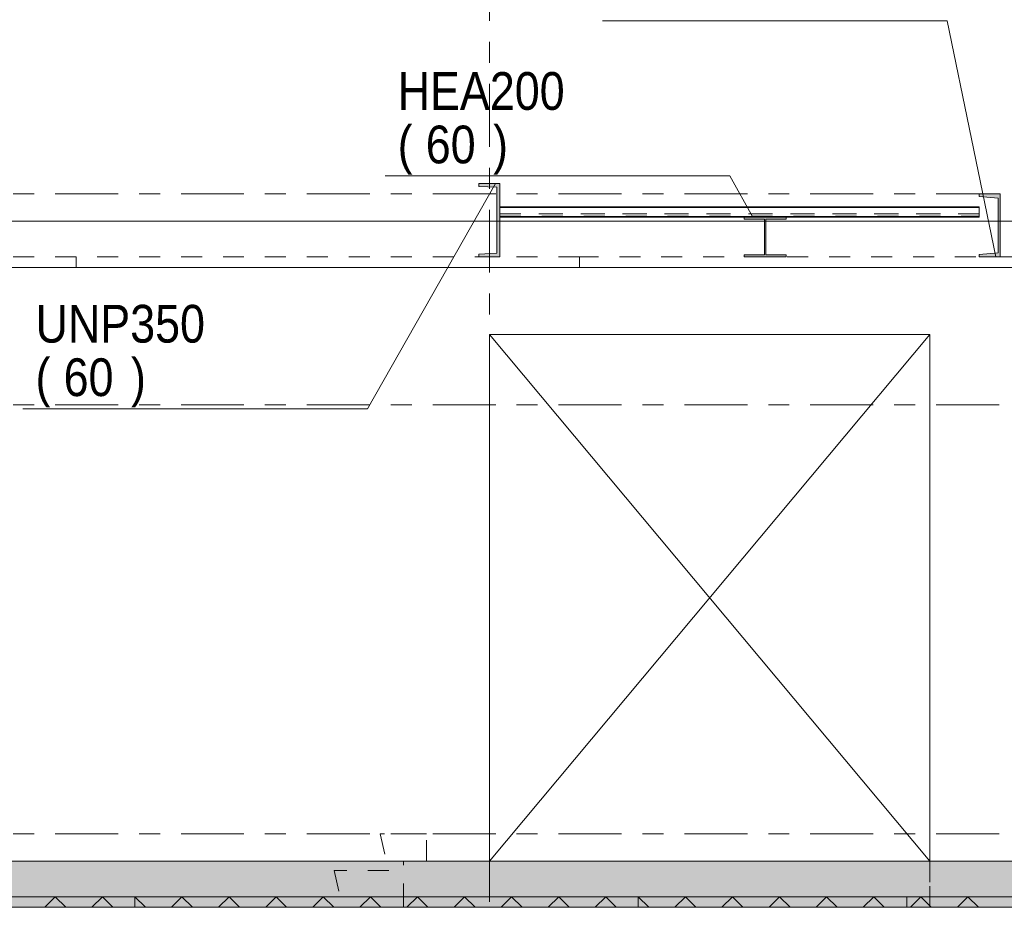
# Model space of a CAD drawing. Header units: millimetres. Extents: x -914 to -73, y -1403 to -809.
# Tile 71 of 79: x -287 to -240, y -939 to -897. Entities that reach past the tile are written whole.
import ezdxf

# ---------------------------------------------------------------- set-up
doc = ezdxf.new("R2010")
doc.units = ezdxf.units.MM
for name, pattern in [('XKITLINE00', [0]), ('XKITLINE01', [4, 1, -1, 1, -1]), ('XKITLINE03', [6, 3, -1, 1, -1])]:
    doc.linetypes.add(name, pattern=pattern)
for name, color, linetype, lineweight in [('Grafisch object', 3, 'Continuous', 0), ('Onderdeel', 2, 'Continuous', 0), ('Onderdeel label', 2, 'Continuous', 0), ('Stramien', 4, 'Continuous', 0)]:
    doc.layers.add(name, color=color, linetype=linetype, lineweight=lineweight)
doc.styles.add('ARIAL', font='arial.ttf')

msp = doc.modelspace()

# ---------------------------------------------------------------- hatches: boundary and pattern name
at = {"layer": 'Onderdeel'}
for points in [[(-264.721, -904.449), (-264.721, -904.314), (-263.721, -904.314), (-263.721, -907.814), (-264.721, -907.814), (-264.721, -907.679), (-263.861, -907.636), (-263.861, -904.492)], [(-240.868, -904.934), (-240.868, -904.814), (-239.868, -904.814), (-239.868, -907.814), (-240.868, -907.814), (-240.868, -907.694), (-239.968, -907.622), (-239.968, -905.006)], [(-263.719, -905.438), (-263.719, -905.429), (-240.866, -905.429), (-240.866, -905.438)], [(-252.066, -906.014), (-252.066, -905.914), (-250.066, -905.914), (-250.066, -906.014), (-251.033, -906.014), (-251.033, -907.714), (-250.066, -907.714), (-250.066, -907.814), (-252.066, -907.814), (-252.066, -907.714), (-251.098, -907.714), (-251.098, -906.014)], [(-378.419, -938.814), (-378.419, -936.614), (-237.221, -936.614), (-237.221, -938.814)], [(-305.119, -938.814), (-305.119, -938.314), (-281.119, -938.314), (-281.119, -938.814)], [(-281.119, -938.814), (-281.119, -938.314), (-257.119, -938.314), (-257.119, -938.814)], [(-257.119, -938.814), (-257.119, -938.314), (-239.021, -938.314), (-239.021, -938.814)]]:
    msp.add_hatch(color=256, dxfattribs=at).paths.add_polyline_path(points, flags=17)

# ---------------------------------------------------------------- linework, layer by layer
at = {"layer": 'Grafisch object', "linetype": 'XKITLINE00', "lineweight": 0}
for p, q in [((-243.219, -911.514), (-264.219, -936.614)), ((-264.219, -911.514), (-243.218, -936.614))]:
    msp.add_line(p, q, dxfattribs=at)
at = {"layer": 'Onderdeel', "linetype": 'XKITLINE00', "lineweight": 0}
for p, q in [((-264.721, -904.449), (-264.721, -904.314)), ((-264.721, -904.314), (-263.721, -904.314)), ((-263.861, -904.492), (-264.721, -904.449)), ((-263.861, -907.636), (-263.861, -904.492)), ((-263.721, -904.314), (-263.721, -907.814)), ((-240.868, -904.934), (-240.868, -904.814)), ((-239.866, -904.814), (-240.868, -904.814)), ((-239.968, -905.006), (-240.868, -904.934)), ((-239.968, -907.622), (-239.968, -905.006)), ((-239.868, -907.814), (-239.868, -904.814)), ((-263.719, -905.451), (-263.719, -905.429)), ((-263.719, -905.429), (-240.866, -905.429)), ((-263.719, -905.439), (-263.719, -905.438)), ((-263.719, -905.439), (-263.719, -905.438)), ((-263.719, -905.438), (-240.866, -905.438)), ((-240.866, -905.439), (-263.719, -905.439)), ((-240.866, -905.451), (-263.719, -905.451)), ((-263.719, -905.451), (-263.719, -905.456)), ((-240.866, -905.456), (-263.719, -905.456)), ((-263.719, -905.456), (-263.719, -905.906)), ((-240.866, -905.429), (-240.866, -905.914)), ((-240.866, -905.887), (-263.719, -905.887)), ((-263.719, -905.906), (-263.719, -905.914)), ((-240.866, -905.906), (-263.719, -905.906)), ((-263.719, -905.914), (-252.066, -905.914)), ((-252.066, -906.014), (-252.066, -905.914)), ((-252.066, -905.914), (-250.066, -905.914)), ((-240.866, -905.914), (-250.066, -905.914)), ((-250.066, -905.914), (-250.066, -906.014)), ((-351.419, -906.114), (-263.861, -906.114)), ((-351.419, -906.114), (-263.861, -906.114)), ((-263.721, -906.114), (-251.098, -906.114)), ((-263.721, -906.114), (-251.098, -906.114)), ((-251.098, -906.014), (-252.066, -906.014)), ((-251.098, -907.714), (-251.098, -906.014)), ((-251.033, -907.714), (-251.033, -906.014)), ((-251.033, -906.014), (-250.066, -906.014)), ((-239.968, -906.114), (-251.033, -906.114)), ((-239.968, -906.114), (-251.033, -906.114)), ((-250.066, -906.014), (-250.066, -906.014)), ((-239.223, -906.114), (-239.868, -906.114)), ((-239.223, -906.114), (-239.868, -906.114)), ((-264.721, -907.679), (-263.861, -907.636)), ((-264.721, -907.814), (-264.721, -907.679)), ((-264.721, -907.814), (-263.721, -907.814)), ((-252.066, -907.814), (-252.066, -907.714)), ((-252.066, -907.714), (-251.098, -907.714)), ((-250.066, -907.814), (-252.066, -907.814)), ((-250.066, -907.714), (-251.033, -907.714)), ((-250.066, -907.714), (-250.066, -907.714)), ((-250.066, -907.814), (-250.066, -907.714)), ((-250.066, -907.814), (-250.066, -907.814)), ((-240.868, -907.694), (-239.968, -907.622)), ((-240.868, -907.694), (-240.868, -907.814)), ((-240.868, -907.814), (-239.868, -907.814)), ((-239.868, -907.814), (-239.866, -907.814)), ((-351.419, -908.314), (-239.218, -908.314)), ((-351.419, -908.314), (-239.218, -908.314)), ((-243.219, -911.514), (-264.219, -911.514)), ((-264.219, -911.514), (-264.219, -936.614)), ((-243.219, -936.614), (-243.219, -911.514)), ((-378.419, -936.614), (-237.221, -936.614)), ((-305.119, -938.314), (-281.119, -938.314)), ((-285.413, -938.814), (-284.913, -938.314)), ((-284.413, -938.814), (-284.913, -938.314)), ((-283.168, -938.814), (-282.668, -938.314)), ((-282.168, -938.814), (-282.668, -938.314)), ((-280.619, -938.814), (-281.119, -938.314)), ((-281.119, -938.314), (-257.119, -938.314)), ((-281.119, -938.814), (-281.119, -938.314)), ((-281.119, -938.314), (-281.119, -938.814)), ((-279.374, -938.814), (-278.874, -938.314)), ((-278.374, -938.814), (-278.874, -938.314)), ((-277.129, -938.814), (-276.629, -938.314)), ((-276.129, -938.814), (-276.629, -938.314)), ((-274.884, -938.814), (-274.384, -938.314)), ((-273.884, -938.814), (-274.384, -938.314)), ((-272.639, -938.814), (-272.139, -938.314)), ((-271.639, -938.814), (-272.139, -938.314)), ((-270.394, -938.814), (-269.894, -938.314)), ((-269.394, -938.814), (-269.894, -938.314)), ((-268.149, -938.814), (-267.649, -938.314)), ((-267.149, -938.814), (-267.649, -938.314)), ((-265.904, -938.814), (-265.404, -938.314)), ((-264.904, -938.814), (-265.404, -938.314)), ((-263.659, -938.814), (-263.159, -938.314)), ((-262.659, -938.814), (-263.159, -938.314)), ((-261.413, -938.814), (-260.913, -938.314)), ((-260.413, -938.814), (-260.913, -938.314)), ((-259.168, -938.814), (-258.668, -938.314)), ((-258.168, -938.814), (-258.668, -938.314)), ((-256.619, -938.814), (-257.119, -938.314)), ((-257.119, -938.314), (-257.119, -938.814)), ((-239.021, -938.314), (-257.119, -938.314)), ((-257.119, -938.814), (-257.119, -938.314)), ((-255.374, -938.814), (-254.874, -938.314)), ((-254.374, -938.814), (-254.874, -938.314)), ((-253.129, -938.814), (-252.629, -938.314)), ((-252.129, -938.814), (-252.629, -938.314)), ((-250.884, -938.814), (-250.384, -938.314)), ((-249.884, -938.814), (-250.384, -938.314)), ((-248.639, -938.814), (-248.139, -938.314)), ((-247.639, -938.814), (-248.139, -938.314)), ((-246.394, -938.814), (-245.894, -938.314)), ((-245.394, -938.814), (-245.894, -938.314)), ((-244.149, -938.814), (-243.649, -938.314)), ((-243.149, -938.814), (-243.649, -938.314)), ((-241.904, -938.814), (-241.404, -938.314)), ((-240.904, -938.814), (-241.404, -938.314)), ((-378.419, -938.814), (-237.221, -938.814)), ((-281.119, -938.814), (-305.119, -938.814)), ((-257.119, -938.814), (-281.119, -938.814)), ((-239.021, -938.814), (-257.119, -938.814))]:
    msp.add_line(p, q, dxfattribs=at)
at = {"layer": 'Onderdeel', "linetype": 'XKITLINE01', "lineweight": 0}
for p, q in [((-240.868, -904.814), (-240.866, -904.814)), ((-240.866, -904.934), (-240.868, -904.934)), ((-240.866, -904.934), (-240.866, -904.814)), ((-239.966, -905.006), (-240.866, -904.934)), ((-239.966, -905.006), (-239.968, -905.006)), ((-239.966, -907.622), (-239.966, -905.006)), ((-239.866, -904.814), (-239.868, -904.814)), ((-239.866, -904.814), (-239.866, -904.814)), ((-239.866, -904.814), (-239.866, -907.814)), ((-263.719, -905.431), (-263.719, -905.429)), ((-263.719, -905.431), (-263.719, -905.429)), ((-263.719, -905.429), (-263.719, -905.435)), ((-263.719, -905.429), (-263.719, -905.914)), ((-240.866, -905.429), (-263.719, -905.429)), ((-263.719, -905.429), (-263.719, -905.914)), ((-240.866, -905.429), (-263.719, -905.429)), ((-263.719, -905.438), (-263.719, -905.431)), ((-263.719, -905.438), (-263.719, -905.431)), ((-240.866, -905.431), (-263.719, -905.431)), ((-240.866, -905.431), (-263.719, -905.431)), ((-240.866, -905.431), (-263.719, -905.431)), ((-263.719, -905.435), (-240.866, -905.435)), ((-240.866, -905.435), (-263.719, -905.435)), ((-240.866, -905.435), (-263.719, -905.435)), ((-240.866, -905.436), (-263.719, -905.436)), ((-240.866, -905.436), (-263.719, -905.436)), ((-263.719, -905.436), (-240.866, -905.436)), ((-263.719, -905.436), (-240.866, -905.436)), ((-240.866, -905.436), (-263.719, -905.436)), ((-263.719, -905.439), (-263.719, -905.446)), ((-263.719, -905.446), (-263.719, -905.439)), ((-240.866, -905.439), (-263.719, -905.439)), ((-240.866, -905.439), (-263.719, -905.439)), ((-263.719, -905.441), (-240.866, -905.441)), ((-240.866, -905.441), (-263.719, -905.441)), ((-240.866, -905.441), (-263.719, -905.441)), ((-263.719, -905.442), (-240.866, -905.442)), ((-263.719, -905.442), (-240.866, -905.442)), ((-263.719, -905.446), (-263.719, -905.449)), ((-263.719, -905.449), (-263.719, -905.446)), ((-240.866, -905.446), (-263.719, -905.446)), ((-240.866, -905.446), (-263.719, -905.446)), ((-240.866, -905.446), (-263.719, -905.446)), ((-240.866, -905.449), (-263.719, -905.449)), ((-240.866, -905.449), (-263.719, -905.449)), ((-240.866, -905.449), (-263.719, -905.449)), ((-240.866, -905.451), (-263.719, -905.451)), ((-240.866, -905.451), (-263.719, -905.451)), ((-263.719, -905.452), (-240.866, -905.452)), ((-240.866, -905.452), (-263.719, -905.452)), ((-240.866, -905.452), (-263.719, -905.452)), ((-263.719, -905.456), (-263.719, -905.456)), ((-263.719, -905.456), (-240.866, -905.456)), ((-240.866, -905.456), (-263.719, -905.456)), ((-240.866, -905.456), (-263.719, -905.456)), ((-263.719, -905.456), (-240.866, -905.456)), ((-263.719, -905.456), (-240.866, -905.456)), ((-240.866, -905.456), (-263.719, -905.456)), ((-240.866, -905.456), (-263.719, -905.456)), ((-263.719, -905.46), (-240.866, -905.46)), ((-263.719, -905.46), (-240.866, -905.46)), ((-240.866, -905.435), (-240.866, -905.429)), ((-240.866, -905.429), (-240.866, -905.431)), ((-240.866, -905.914), (-240.866, -905.429)), ((-240.866, -905.429), (-240.866, -905.914)), ((-240.866, -905.431), (-240.866, -905.438)), ((-240.866, -905.431), (-240.866, -905.438)), ((-240.866, -905.436), (-240.866, -905.435)), ((-240.866, -905.439), (-240.866, -905.436)), ((-240.866, -905.436), (-240.866, -905.439)), ((-240.866, -905.439), (-240.866, -905.436)), ((-263.719, -905.759), (-240.866, -905.759)), ((-263.719, -905.759), (-240.866, -905.759)), ((-240.866, -905.759), (-263.719, -905.759)), ((-263.719, -905.763), (-240.866, -905.763)), ((-263.719, -905.763), (-240.866, -905.763)), ((-263.719, -905.763), (-240.866, -905.763)), ((-263.719, -905.875), (-240.866, -905.875)), ((-263.719, -905.875), (-240.866, -905.875)), ((-263.719, -905.879), (-240.866, -905.879)), ((-263.719, -905.879), (-240.866, -905.879)), ((-240.866, -905.883), (-263.719, -905.883)), ((-240.866, -905.883), (-263.719, -905.883)), ((-240.866, -905.883), (-263.719, -905.883)), ((-240.866, -905.887), (-263.719, -905.887)), ((-240.866, -905.887), (-263.719, -905.887)), ((-263.719, -905.892), (-240.866, -905.892)), ((-263.719, -905.892), (-240.866, -905.892)), ((-263.719, -905.899), (-240.866, -905.899)), ((-240.866, -905.899), (-263.719, -905.899)), ((-240.866, -905.899), (-263.719, -905.899)), ((-263.719, -905.899), (-240.866, -905.899)), ((-240.866, -905.9), (-263.719, -905.9)), ((-240.866, -905.9), (-263.719, -905.9)), ((-240.866, -905.9), (-263.719, -905.9)), ((-263.719, -905.906), (-263.719, -905.9)), ((-263.719, -905.9), (-263.719, -905.906)), ((-240.866, -905.906), (-263.719, -905.906)), ((-240.866, -905.906), (-263.719, -905.906)), ((-240.866, -905.906), (-263.719, -905.906)), ((-240.866, -905.906), (-263.719, -905.906)), ((-240.866, -905.906), (-263.719, -905.906)), ((-240.866, -905.914), (-263.719, -905.914)), ((-240.866, -905.914), (-263.719, -905.914)), ((-252.066, -905.914), (-240.866, -905.914)), ((-252.066, -905.914), (-250.066, -905.914)), ((-252.066, -905.914), (-252.065, -905.914)), ((-252.065, -906.014), (-252.065, -905.914)), ((-250.065, -905.914), (-250.066, -905.914)), ((-250.066, -905.914), (-250.065, -905.914)), ((-250.065, -905.914), (-250.065, -906.014)), ((-240.866, -905.9), (-240.866, -905.906)), ((-240.866, -905.906), (-240.866, -905.9)), ((-240.866, -905.9), (-240.866, -905.906)), ((-240.866, -905.906), (-240.866, -905.9)), ((-263.861, -906.114), (-263.721, -906.114)), ((-263.861, -906.114), (-263.721, -906.114)), ((-252.065, -906.014), (-252.066, -906.014)), ((-251.098, -906.014), (-251.098, -906.014)), ((-251.098, -906.014), (-251.098, -906.014)), ((-251.098, -907.714), (-251.098, -906.014)), ((-251.033, -906.114), (-251.098, -906.114)), ((-239.219, -906.114), (-251.098, -906.114)), ((-251.098, -906.114), (-251.033, -906.114)), ((-251.033, -906.014), (-251.033, -907.714)), ((-250.066, -906.014), (-250.065, -906.014)), ((-250.065, -906.014), (-250.066, -906.014)), ((-239.868, -906.114), (-239.968, -906.114)), ((-239.868, -906.114), (-239.968, -906.114)), ((-283.919, -907.814), (-307.919, -907.814)), ((-283.919, -907.814), (-283.919, -908.314)), ((-259.919, -907.814), (-283.919, -907.814)), ((-283.919, -908.314), (-283.919, -907.814)), ((-259.919, -908.314), (-259.919, -907.814)), ((-259.919, -907.814), (-259.919, -908.314)), ((-239.021, -907.814), (-259.919, -907.814)), ((-252.066, -907.714), (-252.065, -907.714)), ((-252.065, -907.814), (-252.065, -907.714)), ((-251.098, -907.714), (-251.098, -907.714)), ((-251.098, -907.714), (-251.098, -907.714)), ((-250.066, -907.714), (-250.065, -907.714)), ((-250.065, -907.714), (-250.066, -907.714)), ((-250.066, -907.814), (-250.065, -907.814)), ((-250.065, -907.814), (-250.066, -907.814)), ((-250.065, -907.814), (-250.065, -907.714)), ((-240.866, -907.694), (-240.868, -907.694)), ((-240.866, -907.694), (-239.966, -907.622)), ((-240.866, -907.814), (-240.866, -907.694)), ((-239.966, -907.622), (-239.968, -907.622)), ((-239.866, -907.814), (-239.868, -907.814)), ((-239.866, -907.814), (-239.866, -907.814)), ((-307.919, -908.314), (-283.919, -908.314)), ((-283.919, -908.314), (-259.919, -908.314)), ((-259.919, -908.314), (-239.021, -908.314)), ((-267.219, -935.313), (-269.419, -935.313)), ((-269.419, -935.313), (-269.019, -937.07)), ((-267.219, -936.613), (-267.219, -935.313)), ((-351.915, -936.614), (-264.219, -936.614)), ((-348.317, -936.613), (-267.819, -936.614)), ((-268.32, -936.614), (-268.319, -936.614)), ((-268.319, -938.686), (-268.319, -936.613)), ((-268.319, -936.613), (-267.219, -936.613)), ((-268.319, -938.814), (-268.319, -936.614)), ((-268.319, -936.614), (-267.819, -936.614)), ((-268.319, -938.814), (-268.319, -936.614)), ((-243.22, -938.814), (-243.22, -936.614)), ((-239.217, -936.614), (-243.219, -936.614)), ((-243.218, -938.814), (-243.218, -936.614)), ((-237.221, -936.614), (-243.218, -936.614)), ((-243.218, -936.614), (-243.218, -938.814)), ((-271.619, -937.07), (-271.219, -938.826)), ((-269.019, -937.07), (-271.619, -937.07)), ((-281.119, -938.314), (-281.119, -938.314)), ((-281.119, -938.314), (-281.119, -938.814)), ((-281.119, -938.814), (-281.119, -938.314)), ((-244.321, -938.314), (-268.32, -938.314)), ((-268.319, -938.814), (-268.319, -938.314)), ((-257.119, -938.814), (-257.119, -938.314)), ((-257.119, -938.314), (-257.119, -938.314)), ((-257.119, -938.314), (-257.119, -938.814)), ((-244.321, -938.814), (-244.321, -938.314)), ((-244.321, -938.314), (-244.321, -938.814)), ((-244.321, -938.314), (-239.027, -938.314)), ((-243.22, -938.814), (-243.22, -938.314)), ((-243.219, -938.814), (-243.219, -938.314)), ((-239.219, -938.814), (-376.919, -938.814)), ((-348.317, -938.813), (-267.819, -938.814)), ((-282.32, -949.864), (-268.319, -938.686)), ((-281.119, -938.814), (-281.119, -938.814)), ((-281.119, -938.814), (-281.119, -938.814)), ((-267.819, -938.814), (-268.32, -938.814)), ((-268.32, -938.814), (-244.321, -938.814)), ((-267.819, -938.814), (-267.819, -938.814)), ((-257.119, -938.814), (-257.119, -938.814)), ((-257.119, -938.814), (-257.119, -938.814)), ((-244.321, -938.814), (-239.027, -938.814)), ((-237.221, -938.814), (-243.218, -938.814))]:
    msp.add_line(p, q, dxfattribs=at)
at = {"layer": 'Onderdeel label', "linetype": 'XKITLINE00', "lineweight": 0}
for p, q in [((-258.833, -896.564), (-242.401, -896.564)), ((-240.069, -907.809), (-242.401, -896.564)), ((-269.191, -903.953), (-252.759, -903.953)), ((-251.662, -905.917), (-252.759, -903.953)), ((-263.924, -904.319), (-270.024, -915.049)), ((-286.456, -915.049), (-270.024, -915.049))]:
    msp.add_line(p, q, dxfattribs=at)
at = {"layer": 'Stramien', "linetype": 'XKITLINE03', "lineweight": 0}
for p, q in [((-264.219, -1046.564), (-264.219, -840.314)), ((-398.919, -904.814), (-136.219, -904.814)), ((-398.919, -914.864), (-136.219, -914.864)), ((-398.919, -935.314), (-136.219, -935.314))]:
    msp.add_line(p, q, dxfattribs=at)

# ---------------------------------------------------------------- texts
at = {"layer": 'Onderdeel label', "style": 'ARIAL', "width": 0.85}
for s, p in [('HEA200', (-268.591, -900.803)), ('(', (-268.591, -903.353)), ('60', (-267.252, -903.353)), (')', (-264.042, -903.353)), ('UNP350', (-285.856, -911.899)), ('(', (-285.856, -914.449)), (')', (-281.307, -914.449)), ('60', (-284.517, -914.449))]:
    msp.add_text(s, height=1.8, dxfattribs=at).set_placement(p)

doc.saveas('drawing.dxf')
